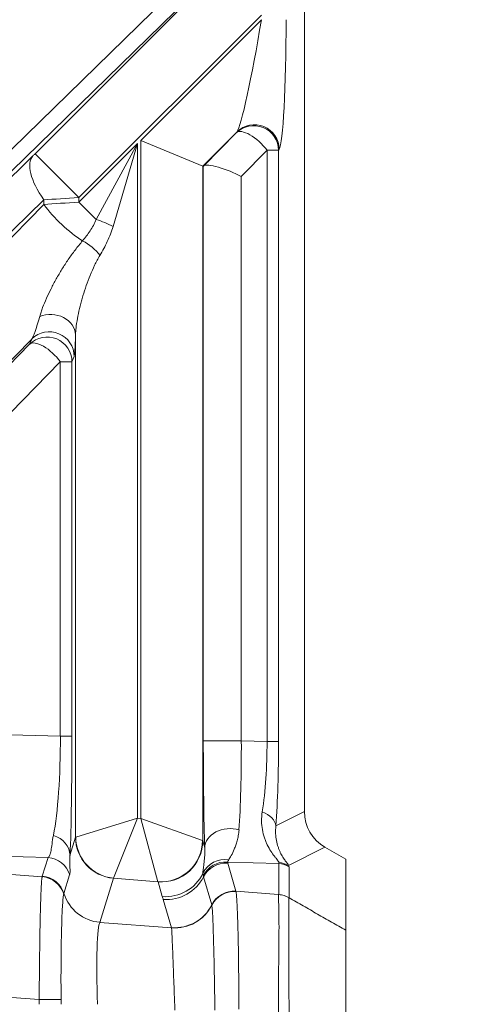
# Model space of a CAD drawing. Header units: millimetres. Extents: x 4 to 836, y 5 to 589.
# Tile 160 of 163: x 747.95 to 753.53, y 338.5 to 350.41. Entities that reach past the tile are written whole.
import ezdxf

# ---------------------------------------------------------------- set-up
doc = ezdxf.new("R2010")
doc.units = ezdxf.units.MM
doc.layers.add('1', color=7, linetype='Continuous', true_color=0xffffff)
doc.styles.add('ideas_simplex', font='simplex.shx')
doc.dimstyles.get("Standard").update_dxf_attribs({"dimtxt": 0.18, "dimasz": 0.18, "dimexe": 0.18, "dimexo": 0.0625, "dimgap": 0.09, "dimtad": 0, "dimtih": 1, "dimtoh": 1, "dimdec": 4, "dimzin": 0, "dimdsep": 46, "dimtxsty": 'Standard', "dimcen": 0.09, "dimadec": 0, "dimazin": 0, "dimtfac": 1, "dimtdec": 4, "dimtofl": 0, "dimtmove": 0, "dimatfit": 3, "dimfxl": 1, "dimtolj": 1, "dimtzin": 0, "dimarcsym": 0})

# ---------------------------------------------------------------- blocks, each defined once
blk = doc.blocks.new('_U0')
at = {"layer": '1', "color": 27, "lineweight": 13}
for p, q in [((692.58978, 322.531272), (733.359921, 387.302931)), ((733.359921, 387.302931), (735.359921, 387.302931))]:
    blk.add_line(p, q, dxfattribs=at)
at = {"layer": '1', "color": 27, "lineweight": 18}
for points in [[(698.87565, 332.517655), (700.026073, 335.338352), (700.921432, 334.774779)], [(696.585037, 328.878549), (695.434614, 326.057851), (694.539254, 326.621425)]]:
    blk.add_solid(points, dxfattribs=at)
at = {"layer": '1', "color": 87, "linetype": 'Continuous', "lineweight": 25, "char_height": 3, "attachment_point": 7, "line_spacing_factor": 1.204819, "style": 'ideas_simplex'}
for s, insert in [('\\W0.5945;4 N°5 {\\Fgdt;x}6', (740.588921, 384.937931)), ('\\W0.9188;M', (737.018921, 384.937931))]:
    blk.add_mtext(s, dxfattribs=dict(at, insert=insert))
blk = doc.blocks.new('_U8')
at = {"layer": '1', "color": 87, "lineweight": 25}
for p, q in [((783.434647, 346.409442), (777.809647, 346.409442)), ((777.809647, 346.409442), (777.809647, 344.909442)), ((783.434647, 344.909442), (783.434647, 346.409442)), ((777.809647, 333.704442), (777.809647, 332.204442)), ((783.434647, 332.204442), (783.434647, 333.704442)), ((777.809647, 332.204442), (783.434647, 332.204442))]:
    blk.add_line(p, q, dxfattribs=at)
at = {"layer": '1', "color": 27, "lineweight": 13}
blk.add_line((784.934647, 313.020432), (784.934647, 346.409442), dxfattribs=at)
at = {"layer": '1', "color": 152, "lineweight": 13}
for p, q in [((700.230343, 330.698102), (786.934647, 330.698102)), ((700.230343, 313.020432), (786.934647, 313.020432))]:
    blk.add_line(p, q, dxfattribs=at)
at = {"layer": '1', "color": 27, "lineweight": 18}
for points in [[(784.934647, 330.698102), (785.463627, 327.698104), (784.405666, 327.6981)], [(784.934647, 313.020432), (784.405666, 316.02043), (785.463627, 316.020434)]]:
    blk.add_solid(points, dxfattribs=at)
at = {"layer": '1', "color": 87, "linetype": 'Continuous', "lineweight": 25, "char_height": 3, "attachment_point": 7, "rotation": 90, "line_spacing_factor": 1.204819, "style": 'ideas_simplex'}
for s, insert in [('\\W1.2097;17,7', (775.968647, 333.651942)), ('\\W1.2097;.696', (783.281147, 333.651942))]:
    blk.add_mtext(s, dxfattribs=dict(at, insert=insert))

msp = doc.modelspace()

# ---------------------------------------------------------------- linework, layer by layer
at = {"layer": '1', "color": 143, "linetype": 'Continuous', "lineweight": 18}
for p, q in [((751.392, 358.297), (751.392, 340.829)), ((750.174, 348.642), (750.567, 349.044)), ((750.161, 348.641), (749.411, 348.952)), ((750.161, 348.641), (750.168, 348.638)), ((751.892, 340.252), (751.64, 340.398)), ((751.892, 339.393), (751.892, 340.252))]:
    msp.add_line(p, q, dxfattribs=at)
at = {"layer": '1', "color": 143, "linetype": 'Continuous', "lineweight": 13}
for p, q in [((742.303, 343.429), (750.939, 351.863)), ((750.992, 351.651), (742.356, 343.217)), ((748.133, 348.789), (751, 351.656)), ((750.871, 350.467), (748.663, 348.259)), ((749.411, 348.952), (750.871, 350.412)), ((750.576, 349.056), (750.161, 348.641)), ((750.567, 349.044), (750.576, 349.056)), ((748.663, 348.204), (749.372, 348.913)), ((748.873, 347.995), (749.372, 348.913)), ((749.372, 348.913), (749.076, 347.911)), ((749.372, 348.913), (749.372, 340.751)), ((749.411, 340.748), (749.411, 348.952)), ((742.407, 343.196), (748.107, 348.763)), ((748.133, 348.789), (748.663, 348.259)), ((750.939, 348.832), (750.628, 348.514)), ((751.078, 348.832), (750.939, 348.832)), ((750.939, 341.676), (750.939, 348.832)), ((751.087, 348.844), (751.078, 348.832)), ((751.078, 348.832), (751.078, 341.676)), ((750.161, 348.641), (750.161, 340.476)), ((750.168, 341.684), (750.168, 348.638)), ((750.628, 348.514), (750.628, 341.684)), ((748.663, 348.259), (748.663, 348.204)), ((748.237, 348.233), (742.537, 342.666)), ((743.193, 343.015), (748.237, 348.177)), ((748.237, 348.177), (748.237, 348.233)), ((748.873, 347.995), (748.663, 348.204)), ((748.622, 340.52), (748.622, 346.599)), ((748.092, 346.548), (744.122, 342.485)), ((746.378, 344.757), (748.066, 346.485)), ((748.066, 346.485), (748.092, 346.548)), ((748.438, 346.273), (746.75, 344.545)), ((748.578, 346.273), (748.438, 346.273)), ((748.438, 341.742), (748.438, 346.273)), ((748.604, 346.336), (748.578, 346.273)), ((748.578, 346.273), (748.578, 341.742)), ((746.75, 341.787), (748.438, 341.742)), ((748.578, 341.742), (748.438, 341.742)), ((750.628, 341.684), (750.168, 341.684)), ((750.628, 341.684), (750.939, 341.676)), ((750.939, 341.676), (751.078, 341.676)), ((749.372, 340.751), (748.625, 340.521)), ((749.372, 340.751), (749.083, 340.025)), ((749.372, 340.751), (749.411, 340.748)), ((749.411, 340.748), (749.619, 339.981)), ((749.411, 340.748), (750.158, 340.478)), ((751.046, 340.656), (751.392, 340.829)), ((748.555, 340.3), (748.622, 340.52)), ((750.161, 340.476), (750.185, 340.391)), ((751.64, 340.398), (751.199, 340.177)), ((748.289, 340.275), (747.016, 340.308)), ((748.22, 340.047), (748.289, 340.275)), ((751.08, 340.201), (750.459, 340.217)), ((750.463, 340.205), (750.562, 339.865)), ((751.08, 339.826), (751.08, 340.201)), ((751.206, 340.162), (751.206, 339.787)), ((747.069, 340.128), (748.218, 340.042)), ((748.551, 340.065), (748.482, 339.838)), ((750.27, 339.7), (750.171, 340.04)), ((749.082, 340.024), (748.918, 339.489)), ((749.619, 339.981), (749.083, 340.025)), ((749.672, 339.802), (749.62, 339.98)), ((750.562, 339.865), (751.079, 339.826)), ((749.783, 339.425), (749.684, 339.766)), ((748.918, 339.489), (749.784, 339.424)), ((748.183, 338.554), (747.105, 338.635))]:
    msp.add_line(p, q, dxfattribs=at)
for centre, major_axis, ratio, start_param, end_param in [((750.786, 350.326), (-0.218, -1.276), 0.054067, 0.10239, 1.647006), ((751.085, 350.326), (-0.005, -1.487), 0.057298, 0.083794, 1.628411), ((750.779, 348.832), (-0.247, 0.17), 0.98985, 3.748344, 6.09793), ((750.788, 348.844), (-0.247, 0.17), 0.98985, 3.748344, 6.09793), ((750.779, 348.832), (0.215, -0.21), 0.402972, 1.179669, 3.112987), ((748.637, 348.233), (0.524, -0.537), 0.410893, 3.170309, 4.330756), ((748.133, 348.791), (-0.05, -0.05), 0.01851, 0.990096, 1.552276), ((748.663, 348.261), (-0.8, -0.05), 0.002306, 1.008472, 1.570652), ((748.663, 348.202), (-0.8, -0.05), 0.002306, 4.712245, 5.274425), ((748.637, 348.177), (-0.536, 0.524), 0.402972, 1.179669, 2.070088), ((748.957, 347.911), (-0.277, 0.115), 0.162521, 4.338485, 5.086293), ((748.737, 347.56), (-0.231, 0.192), 0.43732, 4.228732, 5.178218), ((748.316, 347.849), (-0.238, -1.311), 0.069564, 0.131149, 0.682722), ((748.322, 346.599), (-0.3, 0.011), 0.822387, 3.18762, 5.20347), ((748.279, 346.273), (-0.277, 0.115), 0.997667, 3.535118, 5.88966), ((748.305, 346.336), (-0.277, 0.115), 0.997667, 3.535118, 5.88966), ((748.616, 347.849), (-0.013, -1.516), 0.019978, 0.049407, 0.60098), ((748.279, 346.273), (0.215, -0.21), 0.402972, 1.179669, 3.112987), ((748.222, 341.769), (-0.01, 1.501), 0.144199, 3.75491, 4.693626), ((748.522, 341.769), (-0.001, 1.801), 0.031454, 3.758799, 4.697514), ((750.223, 341.708), (-0.001, -1.801), 0.030434, 4.725631, 5.532945), ((750.523, 341.708), (-0.007, 1.501), 0.069967, 3.888858, 4.696172), ((750.597, 341.706), (-0.013, 1.501), 0.227876, 4.084533, 4.690352), ((750.896, 341.706), (-0.003, 1.801), 0.101223, 4.0897, 4.695519), ((750.747, 340.656), (-0.299, 0.021), 0.656626, 3.249241, 4.292694), ((750.485, 340.391), (0.3, 0.01), 0.776151, 1.153536, 3.100066), ((748.255, 340.3), (0.3, -0.013), 0.858349, 0.051043, 1.271884), ((749.372, 340.499), (-0.75, 0.02), 0.029238, 6.196715, 6.257802), ((749.122, 340.52), (-0.478, 0.146), 0.996014, 0.297852, 1.785245), ((749.123, 340.521), (0.339, -0.368), 0.992996, 3.971219, 5.453559), ((749.66, 340.478), (0.368, 0.339), 0.991771, 3.890384, 5.534394), ((749.661, 340.476), (-0.48, -0.14), 0.995643, 1.207413, 2.857034), ((749.411, 340.496), (-0.75, 0.02), 0.029238, 3.168569, 3.229655), ((748.265, 339.977), (0.287, -0.088), 0.996014, 0.598846, 1.785245), ((750.433, 339.955), (0.298, -0.034), 0.982269, 1.536805, 2.803365), ((750.435, 339.92), (0.284, 0.098), 0.995471, 1.15986, 2.34626), ((750.439, 339.907), (0.288, 0.084), 0.995643, 1.207413, 2.393812), ((747.415, 341.79), (-3.668, 1.585), 0.050265, 3.120194, 3.182717), ((751.056, 339.903), (-0.3, 0), 0.996169, 4.18879, 4.631248), ((751.049, 339.918), (-0.24, -0.18), 0.981638, 3.549839, 3.962427), ((747.565, 342.049), (-3.64, 1.89), 0.040137, 3.162434, 3.224957), ((748.193, 339.744), (0.268, -0.136), 0.995564, 0.767778, 1.956923), ((748.196, 339.749), (0.287, -0.088), 0.996014, 0.598846, 1.785245), ((749.713, 340.298), (-0.48, -0.14), 0.995643, 1.207413, 2.411234), ((749.724, 340.263), (-0.48, -0.14), 0.995643, 1.207413, 2.393812), ((749.332, 340.003), (-0.25, 0.021), 0.087194, 6.203091, 6.264178), ((749.37, 339.999), (-0.25, 0.021), 0.087194, 3.174945, 3.236032), ((748.959, 339.986), (0.478, -0.146), 0.996014, 3.740438, 4.926838), ((750.538, 339.567), (0.288, 0.084), 0.995643, 1.207413, 2.393812), ((750.538, 339.566), (0.292, 0.068), 0.995069, 1.261363, 2.447999), ((750.539, 339.564), (0.297, 0.044), 0.993716, 1.342719, 2.529609), ((751.055, 339.528), (-0.295, 0.056), 0.996153, 4.374299, 4.816677), ((749.824, 339.922), (-0.48, -0.14), 0.995643, 1.207413, 2.393768), ((749.824, 339.92), (0.479, 0.144), 0.995612, 4.339649, 5.525656), ((748.962, 338.487), (-0.038, 1.006), 0.073389, 0.079108, 1.557174), ((748.162, 338.554), (0.3, 0.004), 0.000932, 4.782196, 5.970531)]:
    msp.add_ellipse(centre, major_axis=major_axis, ratio=ratio, start_param=start_param, end_param=end_param, dxfattribs=at)
at = {"layer": '1', "color": 143, "linetype": 'Continuous', "lineweight": 18}
for centre, major_axis, ratio, start_param, end_param in [((750.468, 348.938), (-0.3, -0.3), 0.01851, 0.007659, 0.181138), ((750.468, 348.514), (-0.299, 0.122), 0.210406, 4.235735, 6.169053), ((751.893, 340.831), (-0.449, -0.225), 0.995894, 5.821086, 6.863088)]:
    msp.add_ellipse(centre, major_axis=major_axis, ratio=ratio, start_param=start_param, end_param=end_param, dxfattribs=at)
at = {"layer": '1', "color": 143, "linetype": 'Continuous', "lineweight": 13}
for points, knots in [([(748.708, 347.737), (748.724, 347.755), (748.739, 347.775), (748.77, 347.815), (748.784, 347.836), (748.826, 347.9), (748.852, 347.945), (748.873, 347.995)], [0, 0, 0, 0, 0.25, 0.25, 0.5, 0.5, 1, 1, 1, 1]), ([(749.076, 347.911), (749.057, 347.847), (749.033, 347.787), (748.993, 347.699), (748.979, 347.671), (748.95, 347.614), (748.934, 347.587), (748.918, 347.56)], [0, 0, 0, 0, 0.5, 0.5, 0.75, 0.75, 1, 1, 1, 1]), ([(748.189, 346.822), (748.194, 346.839), (748.199, 346.856), (748.211, 346.892), (748.217, 346.91), (748.238, 346.965), (748.254, 347.002), (748.288, 347.079), (748.306, 347.118), (748.336, 347.176), (748.346, 347.196), (748.367, 347.236), (748.377, 347.255), (748.411, 347.315), (748.434, 347.354), (748.482, 347.432), (748.507, 347.471), (748.56, 347.549), (748.588, 347.587), (748.646, 347.663), (748.676, 347.7), (748.708, 347.737)], [0, 0, 0, 0, 0.0625, 0.0625, 0.125, 0.125, 0.25, 0.25, 0.375, 0.375, 0.4375, 0.4375, 0.5, 0.5, 0.625, 0.625, 0.75, 0.75, 0.875, 0.875, 1, 1, 1, 1]), ([(748.918, 347.56), (748.895, 347.521), (748.873, 347.481), (748.834, 347.4), (748.816, 347.359), (748.782, 347.277), (748.766, 347.236), (748.737, 347.153), (748.724, 347.112), (748.705, 347.049), (748.699, 347.029), (748.688, 346.987), (748.683, 346.967), (748.667, 346.906), (748.658, 346.865), (748.643, 346.786), (748.636, 346.747), (748.629, 346.69), (748.627, 346.671), (748.624, 346.634), (748.623, 346.616), (748.622, 346.599)], [0, 0, 0, 0, 0.125, 0.125, 0.25, 0.25, 0.375, 0.375, 0.5, 0.5, 0.5625, 0.5625, 0.625, 0.625, 0.75, 0.75, 0.875, 0.875, 0.9375, 0.9375, 1, 1, 1, 1]), ([(751.083, 340.214), (751.081, 340.221), (751.074, 340.231), (751.06, 340.25), (751.054, 340.257), (751.042, 340.273), (751.035, 340.281), (751.014, 340.308), (751, 340.328), (750.97, 340.374), (750.956, 340.399), (750.936, 340.439), (750.929, 340.453), (750.917, 340.483), (750.912, 340.498), (750.896, 340.544), (750.888, 340.577), (750.871, 340.679), (750.87, 340.751), (750.882, 340.827)], [0, 0, 0, 0, 0.125, 0.125, 0.1875, 0.1875, 0.25, 0.25, 0.375, 0.375, 0.5, 0.5, 0.5625, 0.5625, 0.625, 0.625, 0.75, 0.75, 1, 1, 1, 1]), ([(751.046, 340.656), (751.039, 340.593), (751.042, 340.533), (751.058, 340.452), (751.065, 340.426), (751.077, 340.39), (751.081, 340.379), (751.09, 340.356), (751.095, 340.346), (751.11, 340.315), (751.12, 340.296), (751.141, 340.263), (751.151, 340.248), (751.165, 340.228), (751.17, 340.222), (751.178, 340.21), (751.182, 340.205), (751.192, 340.191), (751.197, 340.183), (751.199, 340.177)], [0, 0, 0, 0, 0.25, 0.25, 0.375, 0.375, 0.4375, 0.4375, 0.5, 0.5, 0.625, 0.625, 0.75, 0.75, 0.8125, 0.8125, 0.875, 0.875, 1, 1, 1, 1]), ([(748.289, 340.275), (748.298, 340.281), (748.305, 340.291), (748.314, 340.312), (748.317, 340.32), (748.322, 340.338), (748.324, 340.348), (748.33, 340.382), (748.333, 340.409), (748.342, 340.47), (748.347, 340.504), (748.354, 340.542)], [0, 0, 0, 0, 0.25, 0.25, 0.375, 0.375, 0.5, 0.5, 0.75, 0.75, 1, 1, 1, 1]), ([(750.6, 340.608), (750.598, 340.583), (750.595, 340.56), (750.587, 340.516), (750.583, 340.496), (750.572, 340.457), (750.567, 340.439), (750.555, 340.406), (750.549, 340.39), (750.531, 340.346), (750.518, 340.321), (750.495, 340.278), (750.485, 340.26), (750.476, 340.246)], [0, 0, 0, 0, 0.125, 0.125, 0.25, 0.25, 0.375, 0.375, 0.5, 0.5, 0.75, 0.75, 1, 1, 1, 1]), ([(750.163, 340.084), (750.163, 340.097), (750.165, 340.113), (750.17, 340.151), (750.173, 340.172), (750.179, 340.222), (750.182, 340.25), (750.185, 340.298), (750.186, 340.315), (750.187, 340.351), (750.186, 340.37), (750.185, 340.391)], [0, 0, 0, 0, 0.25, 0.25, 0.5, 0.5, 0.75, 0.75, 0.875, 0.875, 1, 1, 1, 1]), ([(748.555, 340.3), (748.553, 340.268), (748.553, 340.239), (748.554, 340.187), (748.554, 340.165), (748.555, 340.135), (748.556, 340.127), (748.556, 340.11), (748.556, 340.103), (748.555, 340.083), (748.554, 340.073), (748.551, 340.065)], [0, 0, 0, 0, 0.25, 0.25, 0.5, 0.5, 0.625, 0.625, 0.75, 0.75, 1, 1, 1, 1]), ([(748.183, 338.554), (748.183, 338.577), (748.183, 338.6), (748.183, 338.647), (748.183, 338.67), (748.184, 338.74), (748.184, 338.785), (748.185, 338.921), (748.186, 339.009), (748.188, 339.117), (748.188, 339.139), (748.189, 339.182), (748.189, 339.245), (748.19, 339.305), (748.192, 339.422), (748.194, 339.495), (748.197, 339.633), (748.199, 339.695), (748.201, 339.777), (748.202, 339.803), (748.204, 339.839), (748.204, 339.851), (748.205, 339.873), (748.205, 339.884), (748.208, 339.935), (748.21, 339.968), (748.213, 340.005), (748.214, 340.015), (748.215, 340.027), (748.216, 340.031), (748.217, 340.037), (748.217, 340.04), (748.218, 340.042)], [0, 0, 0, 0, 0.03125, 0.03125, 0.0625, 0.0625, 0.125, 0.125, 0.25, 0.25, 0.28125, 0.28125, 0.3125, 0.375, 0.375, 0.5, 0.5, 0.625, 0.625, 0.6875, 0.6875, 0.71875, 0.71875, 0.75, 0.75, 0.875, 0.875, 0.9375, 0.9375, 0.96875, 0.96875, 1, 1, 1, 1]), ([(748.48, 339.831), (748.479, 339.829), (748.478, 339.826), (748.477, 339.821), (748.476, 339.817), (748.474, 339.806), (748.473, 339.796), (748.469, 339.763), (748.467, 339.734), (748.464, 339.69), (748.463, 339.68), (748.462, 339.661), (748.46, 339.631), (748.459, 339.598), (748.456, 339.527), (748.455, 339.474), (748.452, 339.357), (748.45, 339.295), (748.449, 339.195), (748.448, 339.161), (748.448, 339.091), (748.447, 339.054), (748.447, 338.944), (748.446, 338.869), (748.446, 338.754), (748.447, 338.715), (748.447, 338.656), (748.447, 338.637), (748.447, 338.597), (748.447, 338.577), (748.447, 338.557)], [0, 0, 0, 0, 0.03125, 0.03125, 0.0625, 0.0625, 0.125, 0.125, 0.25, 0.25, 0.28125, 0.28125, 0.3125, 0.375, 0.375, 0.5, 0.5, 0.625, 0.625, 0.6875, 0.6875, 0.75, 0.75, 0.875, 0.875, 0.9375, 0.9375, 0.96875, 0.96875, 1, 1, 1, 1]), ([(750.563, 339.861), (750.566, 339.851), (750.568, 339.834), (750.571, 339.796), (750.572, 339.782), (750.574, 339.758), (750.574, 339.749), (750.575, 339.731), (750.576, 339.721), (750.578, 339.672), (750.58, 339.625), (750.583, 339.546), (750.584, 339.518), (750.585, 339.474), (750.586, 339.459), (750.587, 339.428), (750.587, 339.412), (750.589, 339.331), (750.591, 339.262), (750.593, 339.151), (750.593, 339.113), (750.594, 339.055), (750.594, 339.035), (750.595, 338.995), (750.595, 338.974), (750.596, 338.872), (750.597, 338.789), (750.598, 338.66), (750.598, 338.617), (750.599, 338.551), (750.599, 338.529), (750.599, 338.484), (750.599, 338.462), (750.599, 338.44)], [0, 0, 0, 0, 0.125, 0.125, 0.1875, 0.1875, 0.21875, 0.21875, 0.25, 0.25, 0.375, 0.375, 0.4375, 0.4375, 0.46875, 0.46875, 0.5, 0.5, 0.625, 0.625, 0.6875, 0.6875, 0.71875, 0.71875, 0.75, 0.75, 0.875, 0.875, 0.9375, 0.9375, 0.96875, 0.96875, 1, 1, 1, 1]), ([(751.078, 338.335), (751.079, 338.358), (751.079, 338.382), (751.079, 338.428), (751.079, 338.451), (751.079, 338.521), (751.079, 338.567), (751.079, 338.702), (751.079, 338.791), (751.079, 338.899), (751.079, 338.92), (751.08, 338.963), (751.08, 339.026), (751.08, 339.086), (751.082, 339.203), (751.083, 339.277), (751.084, 339.38), (751.084, 339.413), (751.084, 339.474), (751.083, 339.533), (751.082, 339.585), (751.081, 339.634), (751.081, 339.656), (751.08, 339.718), (751.079, 339.751), (751.079, 339.788), (751.079, 339.798), (751.079, 339.811), (751.079, 339.815), (751.079, 339.821), (751.079, 339.823), (751.079, 339.826)], [0, 0, 0, 0, 0.03125, 0.03125, 0.0625, 0.0625, 0.125, 0.125, 0.25, 0.25, 0.28125, 0.28125, 0.3125, 0.375, 0.375, 0.5, 0.5, 0.5625, 0.5625, 0.625, 0.6875, 0.6875, 0.75, 0.75, 0.875, 0.875, 0.9375, 0.9375, 0.96875, 0.96875, 1, 1, 1, 1]), ([(751.08, 339.826), (751.102, 339.824), (751.124, 339.82), (751.166, 339.807), (751.187, 339.798), (751.206, 339.787)], [0, 0, 0, 0, 0.5, 0.5, 1, 1, 1, 1]), ([(750.308, 338.427), (750.307, 338.506), (750.306, 338.584), (750.304, 338.699), (750.304, 338.737), (750.303, 338.794), (750.302, 338.813), (750.302, 338.85), (750.301, 338.869), (750.3, 338.96), (750.298, 339.03), (750.296, 339.13), (750.295, 339.162), (750.293, 339.224), (750.293, 339.255), (750.29, 339.342), (750.288, 339.395), (750.286, 339.465), (750.285, 339.488), (750.283, 339.519), (750.283, 339.529), (750.282, 339.548), (750.282, 339.558), (750.279, 339.602), (750.278, 339.63), (750.275, 339.663), (750.274, 339.673), (750.272, 339.688), (750.272, 339.694), (750.271, 339.698)], [0, 0, 0, 0, 0.125, 0.125, 0.1875, 0.1875, 0.21875, 0.21875, 0.25, 0.25, 0.375, 0.375, 0.4375, 0.4375, 0.5, 0.5, 0.625, 0.625, 0.6875, 0.6875, 0.71875, 0.71875, 0.75, 0.75, 0.875, 0.875, 0.9375, 0.9375, 1, 1, 1, 1]), ([(751.205, 339.786), (751.205, 339.784), (751.204, 339.782), (751.204, 339.776), (751.204, 339.772), (751.203, 339.76), (751.202, 339.75), (751.201, 339.714), (751.201, 339.682), (751.201, 339.622), (751.201, 339.6), (751.202, 339.552), (751.203, 339.502), (751.203, 339.444), (751.203, 339.384), (751.203, 339.352), (751.202, 339.252), (751.201, 339.181), (751.201, 339.067), (751.201, 339.027), (751.201, 338.967), (751.201, 338.947), (751.201, 338.905), (751.201, 338.884), (751.202, 338.779), (751.203, 338.693), (751.205, 338.561), (751.206, 338.516), (751.207, 338.449), (751.207, 338.426), (751.207, 338.381), (751.207, 338.358), (751.207, 338.336)], [0, 0, 0, 0, 0.03125, 0.03125, 0.0625, 0.0625, 0.125, 0.125, 0.25, 0.25, 0.3125, 0.3125, 0.375, 0.4375, 0.4375, 0.5, 0.5, 0.625, 0.625, 0.6875, 0.6875, 0.71875, 0.71875, 0.75, 0.75, 0.875, 0.875, 0.9375, 0.9375, 0.96875, 0.96875, 1, 1, 1, 1]), ([(749.824, 338.427), (749.822, 338.489), (749.82, 338.551), (749.816, 338.641), (749.815, 338.671), (749.814, 338.715), (749.813, 338.73), (749.812, 338.76), (749.811, 338.774), (749.809, 338.847), (749.807, 338.902), (749.804, 338.98), (749.803, 339.006), (749.801, 339.043), (749.801, 339.055), (749.8, 339.079), (749.799, 339.091), (749.797, 339.148), (749.795, 339.189), (749.793, 339.245), (749.792, 339.262), (749.791, 339.295), (749.79, 339.31), (749.788, 339.351), (749.787, 339.373), (749.786, 339.399), (749.785, 339.406), (749.784, 339.417), (749.784, 339.421), (749.784, 339.424)], [0, 0, 0, 0, 0.125, 0.125, 0.1875, 0.1875, 0.21875, 0.21875, 0.25, 0.25, 0.375, 0.375, 0.4375, 0.4375, 0.46875, 0.46875, 0.5, 0.5, 0.625, 0.625, 0.6875, 0.6875, 0.75, 0.75, 0.875, 0.875, 0.9375, 0.9375, 1, 1, 1, 1])]:
    msp.add_open_spline(points, degree=3, knots=knots, dxfattribs=at)
for points, degree in [([(750.476, 340.246), (750.469, 340.233), (750.463, 340.224), (750.459, 340.217)], 3), ([(750.459, 340.217), (750.461, 340.213), (750.462, 340.209), (750.463, 340.205)], 3), ([(748.218, 340.042), (748.219, 340.043), (748.219, 340.045), (748.22, 340.047)], 3), ([(750.167, 340.053), (750.164, 340.061), (750.163, 340.071), (750.163, 340.084)], 3), ([(750.171, 340.04), (750.17, 340.045), (750.168, 340.049), (750.167, 340.053)], 3), ([(748.482, 339.838), (748.481, 339.836), (748.48, 339.834), (748.48, 339.831)], 3), ([(749.684, 339.766), (749.682, 339.772), (749.678, 339.784), (749.674, 339.796), (749.672, 339.802)], 3), ([(750.562, 339.865), (750.563, 339.864), (750.563, 339.864), (750.563, 339.864)], 3), ([(750.563, 339.864), (750.563, 339.863), (750.563, 339.862), (750.563, 339.861)], 3), ([(751.079, 339.826), (751.079, 339.826), (751.079, 339.826), (751.08, 339.826)], 3), ([(750.27, 339.699), (750.27, 339.7), (750.27, 339.7), (750.27, 339.7)], 3), ([(750.271, 339.698), (750.271, 339.698), (750.27, 339.699), (750.27, 339.699)], 3), ([(751.205, 339.787), (751.205, 339.787), (751.205, 339.786), (751.205, 339.786)], 3), ([(751.206, 339.787), (751.892, 339.393)], 1), ([(749.784, 339.424), (749.784, 339.424), (749.783, 339.425), (749.783, 339.425)], 3), ([(748.183, 338.498), (748.183, 338.516), (748.183, 338.535), (748.183, 338.554)], 3), ([(748.447, 338.557), (748.447, 338.537), (748.448, 338.518), (748.448, 338.498)], 3)]:
    msp.add_open_spline(points, degree=degree, dxfattribs=at)
at = {"layer": '1', "color": 143, "linetype": 'Continuous', "lineweight": 18}
msp.add_open_spline([(751.892, 339.392), (751.892, 339.371), (751.892, 339.272), (751.892, 338.923), (751.892, 338.649), (751.892, 338.355), (751.892, 338.343), (751.892, 338.33)], degree=3, knots=[0, 0, 0, 0, 0.444489, 0.444489, 0.97588, 0.97588, 1, 1, 1, 1], dxfattribs=at)

# ---------------------------------------------------------------- dimensions: what is measured, and where the dimension line sits
at = {"layer": '1', "color": 87, "linetype": 'Continuous', "lineweight": 25}
dim = msp.add_diameter_dim_2p(p1=(696.585, 328.879), p2=(698.876, 332.518), text='\\C87;M\\C87;4 N', dimstyle='Standard', override={"dimtxt": 3, "dimasz": 3, "dimexe": 2, "dimexo": 2.5, "dimgap": 1.5, "dimtih": 1, "dimtoh": 1, "dimdec": 2, "dimlfac": 1, "dimzin": 8, "dimdsep": 44, "dimlunit": 2, "dimpost": '', "dimtxsty": 'ideas_simplex', "dimsah": 1, "dimse1": 0, "dimse2": 0, "dimsd1": 0, "dimsd2": 0, "dimclrd": 27, "dimclre": 152, "dimclrt": 87, "dimtol": 0, "dimtm": -0.1, "dimtfac": 0.5, "dimtdec": 2, "dimtofl": 1, "dimtmove": 0, "dimatfit": 2, "dimtzin": 8, "dimlwd": 13, "dimlwe": 13}, dxfattribs=at)
dim.commit()
dim.dimension.update_dxf_attribs({"geometry": '_U0', "text_midpoint": (750.54, 387.303), "dimtype": 163})
dim = msp.add_linear_dim(base=(784.935, 313.02), p1=(697.73, 330.698), p2=(697.73, 313.02), angle=90, text='<>\\P[\\C87;{\\H1.00x;\\Fsimplex.shx;.696\\Fsimplex.shx;}\\C87; ]', dimstyle='Standard', override={"dimtxt": 3, "dimasz": 3, "dimexe": 2, "dimexo": 2.5, "dimgap": 1.5, "dimtad": 1, "dimtih": 0, "dimtoh": 0, "dimdec": 1, "dimlfac": 1, "dimzin": 8, "dimdsep": 44, "dimlunit": 2, "dimtxsty": 'ideas_simplex', "dimsah": 1, "dimse1": 0, "dimse2": 0, "dimsd1": 0, "dimsd2": 0, "dimclrd": 27, "dimclre": 152, "dimclrt": 87, "dimtol": 0, "dimtm": -0.1, "dimtfac": 0.5, "dimtdec": 2, "dimtofl": 1, "dimtmove": 0, "dimtzin": 8, "dimlwd": 13, "dimlwe": 13}, dxfattribs=at)
dim.commit()
dim.dimension.update_dxf_attribs({"geometry": '_U8', "text_midpoint": (784.935, 355.27), "dimtype": 160})

doc.saveas('drawing.dxf')
